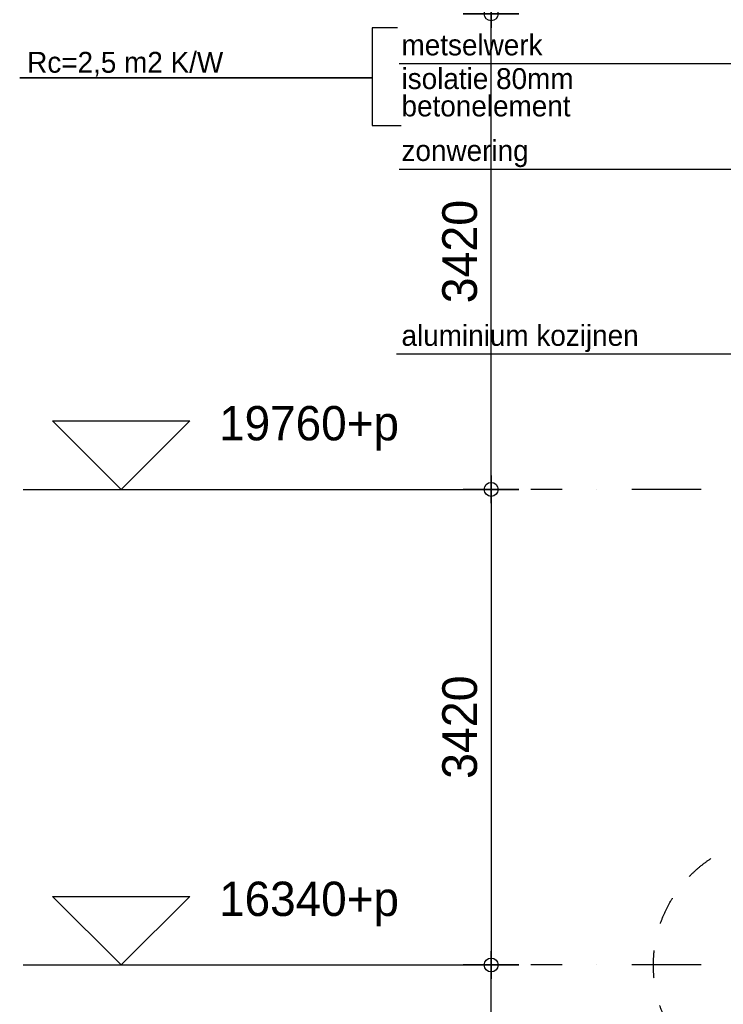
# Model space of a CAD drawing. Extents: x 0 to 140000, y 0 to 84100.
# Tile 48 of 105: x 29102 to 34164, y 21884 to 28964. Entities that reach past the tile are written whole.
import ezdxf
from ezdxf.enums import TextEntityAlignment as Align

# ---------------------------------------------------------------- set-up
doc = ezdxf.new("R2010")
doc.units = 0
doc.header["$LTSCALE"] = 100
doc.header["$MEASUREMENT"] = 0
doc.header["$PDMODE"] = 35
doc.header["$PDSIZE"] = 5
for name, pattern in [('B0201', [50, 31.25, -6.25, 6.25, -6.25]), ('DASHDOT', [1, 0.5, -0.25, 0, -0.25]), ('TEGELS', [4, 2, -2])]:
    doc.linetypes.add(name, pattern=pattern)
doc.layers.get('0').update_dxf_attribs({"linetype": 'CONTINUOUS'})
doc.layers.get('DEFPOINTS').update_dxf_attribs({"linetype": 'CONTINUOUS'})
for name, color, linetype in [('AL$1A---_ALGEMEEN', 1, 'CONTINUOUS'), ('AL$7A---_STRAMIEN', 42, 'B0201'), ('AL$8A---_HULPLIJNEN', 1, 'CONTINUOUS'), ('AM$1A---_ALGEMEEN', 1, 'CONTINUOUS'), ('AT$1A---_ALGEMEEN', 7, 'CONTINUOUS')]:
    doc.layers.add(name, color=color, linetype=linetype)
doc.styles.add('02_100', font='B-GBP.shx', dxfattribs={"height": 250})
doc.styles.add('B-01', font='b-gbp')
doc.dimstyles.new('1732', dxfattribs={"dimscale": 100, "dimtxt": 2.5, "dimasz": 1, "dimexe": 0.18, "dimexo": 0.0625, "dimgap": 1, "dimtad": 1, "dimdec": 0, "dimzin": 0, "dimtxsty": 'B-01', "dimblk1": 'B-TOD', "dimblk2": 'B-TOD', "dimsah": 1, "dimcen": 1, "dimse1": 1, "dimse2": 1, "dimclrt": 2, "dimazin": 3, "dimtfac": 1, "dimtdec": 1, "dimtmove": 0, "dimatfit": 3, "dimtolj": 1, "dimtzin": 0})

# ---------------------------------------------------------------- blocks, each defined once
blk = doc.blocks.new('AS01PM01')
for p, q in [((-7, 7), (7, 7)), ((0, 0), (-7, 7)), ((0, 0), (7, 7)), ((-10, 0), (39.4, 0))]:
    blk.add_line(p, q)
at = {"color": 7, "style": 'B-01'}
blk.add_attdef('PEILM', text='', height=3.5, dxfattribs=at).set_placement((-10, 5), align=Align.RIGHT)
blk.add_attdef('OMSCHR', (10, 5), '', height=3.5, dxfattribs=at)
blk = doc.blocks.new('B-TOD')
for p, q in [((0, -2), (0, 2)), ((-1, 0), (1, 0))]:
    blk.add_line(p, q)
blk.add_circle((0, 0), 0.5)
blk = doc.blocks.new('*D82')
at = {"color": 0, "linetype": 'BYBLOCK'}
blk.add_line((32493.5, 25486.7), (32493.5, 22266.7), dxfattribs=at)
at = {"layer": 'DEFPOINTS', "color": 0, "linetype": 'BYBLOCK'}
for p in [(32130.5, 25586.7), (32093.5, 22166.7), (32493.5, 22166.7)]:
    blk.add_point(p, dxfattribs=at)
at = {"color": 0, "linetype": 'BYBLOCK', "xscale": 100, "yscale": 100, "zscale": 100}
for p, rotation in [((32493.5, 25586.7), 90), ((32493.5, 22166.7), 270)]:
    blk.add_blockref('B-TOD', p, dxfattribs=dict(at, rotation=rotation))
at = {"color": 2, "linetype": 'BYBLOCK', "insert": (32268.5, 23876.7), "char_height": 250, "attachment_point": 5, "rotation": 90, "style": 'B-01'}
blk.add_mtext('\\A1;3420', dxfattribs=at)
blk = doc.blocks.new('*D81')
at = {"color": 0, "linetype": 'BYBLOCK'}
blk.add_line((32493.5, 18846.7), (32493.5, 22066.7), dxfattribs=at)
at = {"layer": 'DEFPOINTS', "color": 0, "linetype": 'BYBLOCK'}
for p in [(32093.5, 22166.7), (32493.5, 22166.7), (32130.5, 18746.7)]:
    blk.add_point(p, dxfattribs=at)
at = {"color": 0, "linetype": 'BYBLOCK', "xscale": 100, "yscale": 100, "zscale": 100}
for p, rotation in [((32493.5, 22166.7), 90), ((32493.5, 18746.7), 270)]:
    blk.add_blockref('B-TOD', p, dxfattribs=dict(at, rotation=rotation))
at = {"color": 2, "linetype": 'BYBLOCK', "insert": (32268.5, 20456.7), "char_height": 250, "attachment_point": 5, "rotation": 90, "style": 'B-01'}
blk.add_mtext('\\A1;3420', dxfattribs=at)
blk = doc.blocks.new('*D80')
at = {"color": 0, "linetype": 'BYBLOCK'}
blk.add_line((32493.5, 25686.7), (32493.5, 28906.7), dxfattribs=at)
at = {"layer": 'DEFPOINTS', "color": 0, "linetype": 'BYBLOCK'}
for p in [(32093.5, 29006.7), (32493.5, 29006.7), (32130.5, 25586.7)]:
    blk.add_point(p, dxfattribs=at)
at = {"color": 0, "linetype": 'BYBLOCK', "xscale": 100, "yscale": 100, "zscale": 100}
for p, rotation in [((32493.5, 29006.7), 90), ((32493.5, 25586.7), 270)]:
    blk.add_blockref('B-TOD', p, dxfattribs=dict(at, rotation=rotation))
at = {"color": 2, "linetype": 'BYBLOCK', "insert": (32268.5, 27296.7), "char_height": 250, "attachment_point": 5, "rotation": 90, "style": 'B-01'}
blk.add_mtext('\\A1;3420', dxfattribs=at)
blk = doc.blocks.new('*D79')
at = {"color": 0, "linetype": 'BYBLOCK'}
blk.add_line((32493.5, 32326.7), (32493.5, 29106.7), dxfattribs=at)
at = {"layer": 'DEFPOINTS', "color": 0, "linetype": 'BYBLOCK'}
for p in [(32130.5, 32426.7), (32093.5, 29006.7), (32493.5, 29006.7)]:
    blk.add_point(p, dxfattribs=at)
at = {"color": 0, "linetype": 'BYBLOCK', "xscale": 100, "yscale": 100, "zscale": 100}
for p, rotation in [((32493.5, 32426.7), 90), ((32493.5, 29006.7), 270)]:
    blk.add_blockref('B-TOD', p, dxfattribs=dict(at, rotation=rotation))
at = {"color": 2, "linetype": 'BYBLOCK', "insert": (32268.5, 30716.7), "char_height": 250, "attachment_point": 5, "rotation": 90, "style": 'B-01'}
blk.add_mtext('\\A1;3420', dxfattribs=at)

msp = doc.modelspace()

# ---------------------------------------------------------------- linework, layer by layer
at = {"layer": 'AL$1A---_ALGEMEEN'}
for p, q in [((34630.6, 28646.8), (31832.8, 28646.8)), ((34298.2, 27887.5), (31832.8, 27887.5)), ((34431.2, 26558.2), (31811.8, 26558.2))]:
    msp.add_line(p, q, dxfattribs=at)
at = {"layer": 'AL$1A---_ALGEMEEN', "color": 4, "linetype": 'TEGELS'}
msp.add_circle((34581.3, 22163.9), 920.5, dxfattribs=at)
at = {"layer": 'AL$7A---_STRAMIEN', "color": 1, "linetype": 'DASHDOT', "ltscale": 10}
for p, q in [((57007.2, 25586.7), (32778.5, 25586.7)), ((57007.2, 22166.7), (32778.5, 22166.7))]:
    msp.add_line(p, q, dxfattribs=at)
at = {"layer": 'AL$8A---_HULPLIJNEN'}
msp.add_lwpolyline([(31819.2, 28906.1), (31638.7, 28906.1), (31638.7, 28545.2), (29102.3, 28545.2), (31638.7, 28545.2), (31638.7, 28202.3), (31846.3, 28202.3)], dxfattribs=at)

# ---------------------------------------------------------------- block references
at = {"layer": 'AM$1A---_ALGEMEEN', "xscale": 70.5, "yscale": 70.5, "zscale": 70.5}
for p, values in [((29831.8, 25586.7), {'OMSCHR': '19760+p'}), ((29831.8, 22166.7), {'OMSCHR': '16340+p'})]:
    msp.add_blockref('AS01PM01', p, dxfattribs=at).add_auto_attribs(values)

# ---------------------------------------------------------------- texts
at = {"layer": 'AT$1A---_ALGEMEEN', "color": 2, "style": '02_100'}
for s, p in [('metselwerk', (31848.9, 28707.4)), ('Rc=2,5 m2 K/W', (29156.4, 28582.6)), ('isolatie 80mm', (31848.9, 28465.3)), ('betonelement', (31848.9, 28268.6)), ('zonwering', (31848.9, 27948.2)), ('aluminium kozijnen', (31848.9, 26618.9))]:
    msp.add_text(s, height=150, dxfattribs=at).set_placement(p)

# ---------------------------------------------------------------- dimensions: what is measured, and where the dimension line sits
at = {"layer": 'AM$1A---_ALGEMEEN'}
for base, p1, p2, picture, middle in [((32493.5, 29006.7), (32130.5, 32426.7), (32093.5, 29006.7), '*D79', (32268.5, 30716.7)), ((32493.5, 29006.7), (32130.5, 25586.7), (32093.5, 29006.7), '*D80', (32268.5, 27296.7)), ((32493.5, 22166.7), (32130.5, 25586.7), (32093.5, 22166.7), '*D82', (32268.5, 23876.7)), ((32493.5, 22166.7), (32130.5, 18746.7), (32093.5, 22166.7), '*D81', (32268.5, 20456.7))]:
    dim = msp.add_linear_dim(base=base, p1=p1, p2=p2, angle=90, dimstyle='1732', dxfattribs=at)
    dim.commit()
    dim.dimension.update_dxf_attribs({"geometry": picture, "text_midpoint": middle})

doc.saveas('drawing.dxf')
